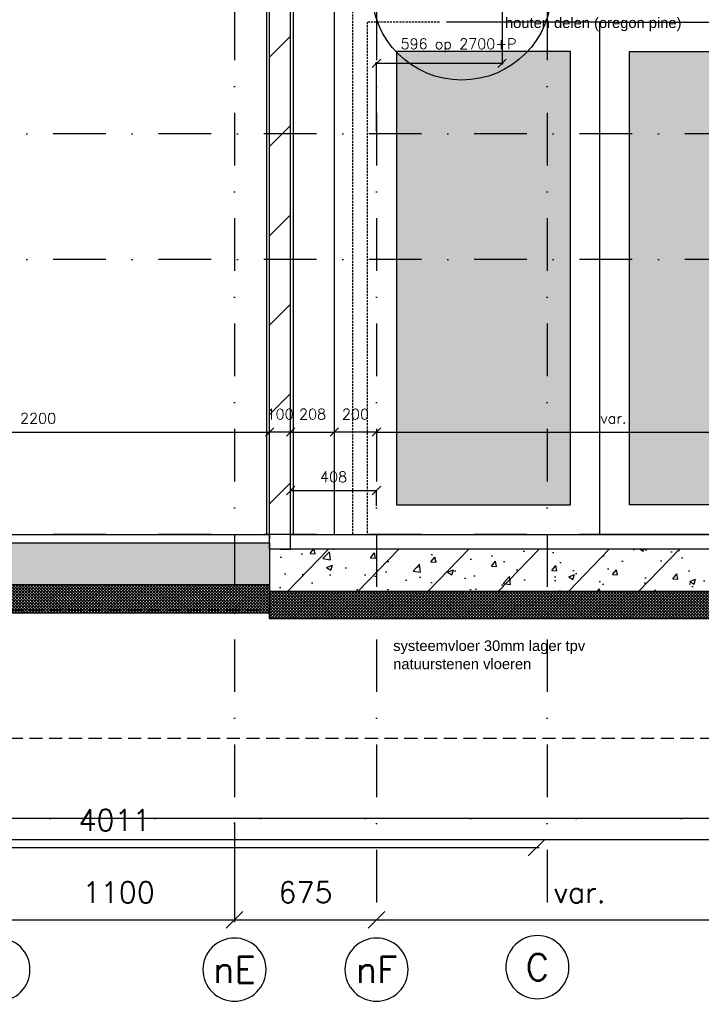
# Model space of a CAD drawing. Extents: x 0 to 316966, y 0 to 192112.
# Tile 22 of 54: x 164669 to 167908, y 90214 to 94891. Entities that reach past the tile are written whole.
import ezdxf
from ezdxf.enums import TextEntityAlignment as Align

# ---------------------------------------------------------------- set-up
doc = ezdxf.new("R2010")
doc.units = 0
doc.header["$LTSCALE"] = 20
doc.header["$MEASUREMENT"] = 0
doc.header["$PDSIZE"] = -1
for name, pattern in [('DASHDOT', [25, 12.5, -6.25, 0, -6.25]), ('DD1', [2.66667, 1.66667, -0.5, 0, -0.5]), ('HIDDEN2', [4.6875, 3.125, -1.5625]), ('HIDDENX2', [0.75, 0.5, -0.25])]:
    doc.linetypes.add(name, pattern=pattern)
doc.layers.get('0').update_dxf_attribs({"linetype": 'CONTINUOUS'})
doc.layers.get('DEFPOINTS').update_dxf_attribs({"linetype": 'CONTINUOUS'})
for name, color, linetype in [('_DETAILNUMMERS', 4, 'CONTINUOUS'), ('A--01A1_ACEER', 1, 'CONTINUOUS'), ('A--A22--_F123-', 9, 'CONTINUOUS'), ('A--A23--_F--3-', 9, 'CONTINUOUS'), ('A--L$1A-_RASTER_NR_04', 45, 'CONTINUOUS'), ('A--L$7A3-_STRAMIEN', 3, 'CONTINUOUS'), ('A--L13D2_VLOEREN', 2, 'CONTINUOUS'), ('A--L21--_F-23-', 4, 'CONTINUOUS'), ('A--L22--', 3, 'CONTINUOUS'), ('A--L22--_F--3-', 7, 'CONTINUOUS'), ('A--L22D2_BINNENWAND', 2, 'CONTINUOUS'), ('A--L23--', 7, 'CONTINUOUS'), ('A--L23--_F--3-', 7, 'CONTINUOUS'), ('A--L28D1_KONSTRUKTIES', 1, 'CONTINUOUS'), ('A--L28DC1_KONSTRUKTIES', 1, 'HIDDEN2'), ('A--L31--', 2, 'CONTINUOUS'), ('A--L31A1C_BUITENKOZIJN', 1, 'HIDDENX2'), ('A--M$1A-_F123-', 1, 'CONTINUOUS'), ('A--M1$A-_F123-', 1, 'CONTINUOUS'), ('A--T$1A-_F123_20', 1, 'CONTINUOUS'), ('A--T$7A-_STRAMIEN', 2, 'CONTINUOUS'), ('STRAMIEN', 8, 'DD1')]:
    doc.layers.add(name, color=color, linetype=linetype)
doc.styles.add('ALFA-0_25', font='ROMANS')
doc.styles.add('EB2', font='ARIAL.TTF')
doc.styles.add('HIEMSTRA', font='romans.shx')
doc.dimstyles.get("Standard").update_dxf_attribs({"dimscale": 40, "dimtxt": 2.5, "dimasz": 2, "dimexe": 0.3, "dimexo": 0.3, "dimgap": 2, "dimtad": 1, "dimdec": 0, "dimzin": 0, "dimdsep": 46, "dimtxsty": 'HIEMSTRA', "dimblk1": 'OBLIQUE', "dimblk2": 'OBLIQUE', "dimsah": 1, "dimcen": 0.09, "dimdle": 0.3, "dimclrd": 1, "dimclre": 1, "dimclrt": 3, "dimadec": 0, "dimazin": 0, "dimtfac": 1, "dimtdec": 4, "dimtix": 1, "dimtmove": 2, "dimatfit": 3, "dimldrblk": 'OBLIQUE', "dimfxl": 0, "dimtvp": 625, "dimtolj": 1, "dimtzin": 0, "dimarcsym": 0})
doc.dimstyles.new('STANDARD$0', dxfattribs={"dimscale": 50, "dimtxt": 2.5, "dimasz": 2, "dimexe": 2, "dimexo": 0, "dimgap": 2, "dimtad": 1, "dimdec": 0, "dimzin": 0, "dimdsep": 46, "dimtxsty": 'ALFA-0_25', "dimblk1": 'OBLIQUE', "dimblk2": 'OBLIQUE', "dimsah": 1, "dimcen": -3, "dimdle": 2, "dimclrd": 1, "dimclre": 1, "dimclrt": 2, "dimadec": 0, "dimazin": 0, "dimtfac": 0.666667, "dimtofl": 0, "dimtmove": 2, "dimatfit": 3, "dimldrblk": 'OBLIQUE', "dimfxl": 0, "dimtvp": 0.833333, "dimtolj": 1, "dimtzin": 0, "dimarcsym": 0})

# ---------------------------------------------------------------- blocks, each defined once
blk = doc.blocks.new('_OBLIQUE')
at = {"color": 0, "linetype": 'ByBlock'}
blk.add_line((-0.5, -0.5), (0.5, 0.5), dxfattribs=at)
blk = doc.blocks.new('*D46')
at = {"color": 1, "linetype": 'ByBlock'}
for p, q in [((164589.3, 90532.2), (164589.3, 90058.2)), ((165689.3, 90532.2), (165689.3, 90058.2)), ((164577.3, 90070.2), (165701.3, 90070.2))]:
    blk.add_line(p, q, dxfattribs=at)
at = {"layer": 'DEFPOINTS', "color": 0, "linetype": 'ByBlock'}
for p in [(164589.3, 90544.2), (165689.3, 90544.2), (165689.3, 90070.2)]:
    blk.add_point(p, dxfattribs=at)
at = {"color": 1, "linetype": 'ByBlock', "xscale": 80, "yscale": 80, "zscale": 80, "rotation": 180}
blk.add_blockref('_OBLIQUE', (164589.3, 90070.2), dxfattribs=at)
at = {"color": 1, "linetype": 'ByBlock', "xscale": 80, "yscale": 80, "zscale": 80}
blk.add_blockref('_OBLIQUE', (165689.3, 90070.2), dxfattribs=at)
at = {"color": 3, "linetype": 'ByBlock', "insert": (165139.3, 90200.2), "char_height": 100, "attachment_point": 5, "style": 'HIEMSTRA'}
blk.add_mtext('\\A1;1100', dxfattribs=at)
blk = doc.blocks.new('*D50')
at = {"color": 1, "linetype": 'ByBlock'}
blk.add_line((163102.3, 90413.4), (167137.3, 90413.4), dxfattribs=at)
at = {"layer": 'DEFPOINTS', "color": 0, "linetype": 'ByBlock'}
for p in [(163114.3, 90413.4), (167125.3, 90413.4), (167125.3, 90413.4)]:
    blk.add_point(p, dxfattribs=at)
at = {"color": 1, "linetype": 'ByBlock', "xscale": 80, "yscale": 80, "zscale": 80, "rotation": 180}
blk.add_blockref('_OBLIQUE', (163114.3, 90413.4), dxfattribs=at)
at = {"color": 1, "linetype": 'ByBlock', "xscale": 80, "yscale": 80, "zscale": 80}
blk.add_blockref('_OBLIQUE', (167125.3, 90413.4), dxfattribs=at)
at = {"color": 3, "linetype": 'ByBlock', "insert": (165119.8, 90543.4), "char_height": 100, "attachment_point": 5, "style": 'HIEMSTRA'}
blk.add_mtext('\\A1;4011', dxfattribs=at)
blk = doc.blocks.new('*D51')
at = {"color": 1, "linetype": 'ByBlock'}
blk.add_line((166352.3, 90070.2), (168306.3, 90070.2), dxfattribs=at)
at = {"layer": 'DEFPOINTS', "color": 0, "linetype": 'ByBlock'}
for p in [(166364.3, 90070.2), (168294.3, 90070.2), (168294.3, 90070.2)]:
    blk.add_point(p, dxfattribs=at)
at = {"color": 1, "linetype": 'ByBlock', "xscale": 80, "yscale": 80, "zscale": 80, "rotation": 180}
blk.add_blockref('_OBLIQUE', (166364.3, 90070.2), dxfattribs=at)
at = {"color": 1, "linetype": 'ByBlock', "xscale": 80, "yscale": 80, "zscale": 80}
blk.add_blockref('_OBLIQUE', (168294.3, 90070.2), dxfattribs=at)
at = {"color": 3, "linetype": 'ByBlock', "insert": (167329.3, 90200.2), "char_height": 100, "attachment_point": 5, "style": 'HIEMSTRA'}
blk.add_mtext('\\A1;var.', dxfattribs=at)
blk = doc.blocks.new('*D52')
at = {"color": 1, "linetype": 'ByBlock'}
blk.add_line((165677.3, 90070.2), (166376.3, 90070.2), dxfattribs=at)
at = {"layer": 'DEFPOINTS', "color": 0, "linetype": 'ByBlock'}
for p in [(165689.3, 90070.2), (166364.3, 90070.2), (166364.3, 90070.2)]:
    blk.add_point(p, dxfattribs=at)
at = {"color": 1, "linetype": 'ByBlock', "xscale": 80, "yscale": 80, "zscale": 80, "rotation": 180}
blk.add_blockref('_OBLIQUE', (165689.3, 90070.2), dxfattribs=at)
at = {"color": 1, "linetype": 'ByBlock', "xscale": 80, "yscale": 80, "zscale": 80}
blk.add_blockref('_OBLIQUE', (166364.3, 90070.2), dxfattribs=at)
at = {"color": 3, "linetype": 'ByBlock', "insert": (166026.8, 90200.2), "char_height": 100, "attachment_point": 5, "style": 'HIEMSTRA'}
blk.add_mtext('\\A1;675', dxfattribs=at)
blk = doc.blocks.new('*U517')
at = {"layer": 'A--L23--_F--3-', "color": 2, "linetype": 'Continuous'}
blk.add_lwpolyline([(0, 0), (0, 20), (8792, 20), (8792, 0)], dxfattribs=at)
blk = doc.blocks.new('*U505')
at = {"layer": 'A--A22--_F123-', "linetype": 'Continuous'}
h = blk.add_hatch(dxfattribs=at)
h.set_pattern_fill('ALFALINE', color=256, scale=300, style=0)
h.set_pattern_definition([(45, (-165906.26, -92375.9), (-212.13203, 212.13203), [])])
h.paths.add_polyline_path([(0, 0), (-50, 0), (-50, 3130), (0, 3130), (50, 3130), (50, 0)])
at = {"layer": 'A--L22--_F--3-', "color": 4, "linetype": 'Continuous'}
for points in [[(0, 0), (-50, 0), (-50, 3130), (0, 3130)], [(0, 0), (50, 0), (50, 3130), (0, 3130)]]:
    blk.add_lwpolyline(points, dxfattribs=at)
blk = doc.blocks.new('*D122')
at = {"color": 1, "linetype": 'ByBlock'}
blk.add_line((165956.3, 92931.9), (165856.3, 92931.9), dxfattribs=at)
at = {"layer": 'DEFPOINTS', "color": 0, "linetype": 'ByBlock'}
for p in [(165856.3, 92931.9), (165856.3, 92931.9), (165956.3, 92931.9)]:
    blk.add_point(p, dxfattribs=at)
at = {"color": 1, "linetype": 'ByBlock', "xscale": 40, "yscale": 40, "zscale": 40, "rotation": 180}
blk.add_blockref('_OBLIQUE', (165856.3, 92931.9), dxfattribs=at)
at = {"color": 1, "linetype": 'ByBlock', "xscale": 40, "yscale": 40, "zscale": 40}
blk.add_blockref('_OBLIQUE', (165956.3, 92931.9), dxfattribs=at)
at = {"color": 2, "linetype": 'ByBlock', "insert": (165906.3, 93016.9), "char_height": 50, "attachment_point": 5, "style": 'ALFA-0_25'}
blk.add_mtext('\\A1;100', dxfattribs=at)
blk = doc.blocks.new('*D123')
at = {"color": 1, "linetype": 'ByBlock'}
blk.add_line((163656.3, 92931.9), (165856.3, 92931.9), dxfattribs=at)
at = {"layer": 'DEFPOINTS', "color": 0, "linetype": 'ByBlock'}
for p in [(163656.3, 92931.9), (165856.3, 92931.9), (165856.3, 92931.9)]:
    blk.add_point(p, dxfattribs=at)
at = {"color": 1, "linetype": 'ByBlock', "xscale": 40, "yscale": 40, "zscale": 40, "rotation": 180}
blk.add_blockref('_OBLIQUE', (163656.3, 92931.9), dxfattribs=at)
at = {"color": 1, "linetype": 'ByBlock', "xscale": 40, "yscale": 40, "zscale": 40}
blk.add_blockref('_OBLIQUE', (165856.3, 92931.9), dxfattribs=at)
at = {"color": 2, "linetype": 'ByBlock', "insert": (164756.3, 92996.9), "char_height": 50, "attachment_point": 5, "style": 'ALFA-0_25'}
blk.add_mtext('\\A1;2200', dxfattribs=at)
blk = doc.blocks.new('*D124')
at = {"color": 1, "linetype": 'ByBlock'}
blk.add_line((165956.3, 92931.9), (166164.3, 92931.9), dxfattribs=at)
at = {"layer": 'DEFPOINTS', "color": 0, "linetype": 'ByBlock'}
for p in [(165956.3, 92931.9), (166164.3, 92931.9), (166164.3, 92931.9)]:
    blk.add_point(p, dxfattribs=at)
at = {"color": 1, "linetype": 'ByBlock', "xscale": 40, "yscale": 40, "zscale": 40, "rotation": 180}
blk.add_blockref('_OBLIQUE', (165956.3, 92931.9), dxfattribs=at)
at = {"color": 1, "linetype": 'ByBlock', "xscale": 40, "yscale": 40, "zscale": 40}
blk.add_blockref('_OBLIQUE', (166164.3, 92931.9), dxfattribs=at)
at = {"color": 2, "linetype": 'ByBlock', "insert": (166060.3, 93016.9), "char_height": 50, "attachment_point": 5, "style": 'ALFA-0_25'}
blk.add_mtext('\\A1;208', dxfattribs=at)
blk = doc.blocks.new('*D125')
at = {"color": 1, "linetype": 'ByBlock'}
for p, q in [((165956.3, 92581.3), (165956.3, 92654.4)), ((165956.3, 92654.4), (166364.3, 92654.4)), ((166364.3, 92581.3), (166364.3, 92654.4))]:
    blk.add_line(p, q, dxfattribs=at)
at = {"layer": 'DEFPOINTS', "color": 0, "linetype": 'ByBlock'}
for p in [(166364.3, 92654.4), (165956.3, 92581.3), (166364.3, 92581.3)]:
    blk.add_point(p, dxfattribs=at)
at = {"color": 1, "linetype": 'ByBlock', "xscale": 40, "yscale": 40, "zscale": 40, "rotation": 180}
blk.add_blockref('_OBLIQUE', (165956.3, 92654.4), dxfattribs=at)
at = {"color": 1, "linetype": 'ByBlock', "xscale": 40, "yscale": 40, "zscale": 40}
blk.add_blockref('_OBLIQUE', (166364.3, 92654.4), dxfattribs=at)
at = {"color": 2, "linetype": 'ByBlock', "insert": (166160.3, 92719.4), "char_height": 50, "attachment_point": 5, "style": 'ALFA-0_25'}
blk.add_mtext('\\A1;408', dxfattribs=at)
blk = doc.blocks.new('*D131')
at = {"color": 1, "linetype": 'ByBlock'}
for q in [(166364.3, 92931.9), (168616.3, 92931.9)]:
    blk.add_line((166364.3, 92931.9), q, dxfattribs=at)
at = {"layer": 'DEFPOINTS', "color": 0, "linetype": 'ByBlock'}
for p in [(166364.3, 92931.9), (168616.3, 92931.9), (168616.3, 92931.9)]:
    blk.add_point(p, dxfattribs=at)
at = {"color": 1, "linetype": 'ByBlock', "xscale": 40, "yscale": 40, "zscale": 40, "rotation": 180}
blk.add_blockref('_OBLIQUE', (166364.3, 92931.9), dxfattribs=at)
at = {"color": 1, "linetype": 'ByBlock', "xscale": 40, "yscale": 40, "zscale": 40}
blk.add_blockref('_OBLIQUE', (168616.3, 92931.9), dxfattribs=at)
at = {"color": 2, "linetype": 'ByBlock', "insert": (167490.3, 92996.9), "char_height": 50, "attachment_point": 5, "style": 'ALFA-0_25'}
blk.add_mtext('\\A1;var.', dxfattribs=at)
blk = doc.blocks.new('*D133')
at = {"color": 1, "linetype": 'ByBlock'}
blk.add_line((166364.3, 92931.9), (166164.3, 92931.9), dxfattribs=at)
at = {"layer": 'DEFPOINTS', "color": 0, "linetype": 'ByBlock'}
for p in [(166164.3, 92931.9), (166164.3, 92931.9), (166364.3, 92931.9)]:
    blk.add_point(p, dxfattribs=at)
at = {"color": 1, "linetype": 'ByBlock', "xscale": 40, "yscale": 40, "zscale": 40, "rotation": 180}
blk.add_blockref('_OBLIQUE', (166164.3, 92931.9), dxfattribs=at)
at = {"color": 1, "linetype": 'ByBlock', "xscale": 40, "yscale": 40, "zscale": 40}
blk.add_blockref('_OBLIQUE', (166364.3, 92931.9), dxfattribs=at)
at = {"color": 2, "linetype": 'ByBlock', "insert": (166264.3, 93016.9), "char_height": 50, "attachment_point": 5, "style": 'ALFA-0_25'}
blk.add_mtext('\\A1;200', dxfattribs=at)
blk = doc.blocks.new('*D384')
at = {"layer": 'A--M1$A-_F123-', "color": 1, "lineweight": -2}
for p, q in [((166960.6, 94989.9), (166960.6, 94677.5)), ((166358.3, 94683.5), (166966.6, 94683.5)), ((166364.3, 94359.3), (166364.3, 94689.5))]:
    blk.add_line(p, q, dxfattribs=at)
at = {"layer": 'DEFPOINTS', "color": 0}
for p in [(166960.6, 94995.9), (166960.6, 94683.5), (166364.3, 94353.3)]:
    blk.add_point(p, dxfattribs=at)
at = {"layer": 'A--M1$A-_F123-', "color": 1, "lineweight": -2, "xscale": 40, "yscale": 40, "zscale": 40, "rotation": 180}
blk.add_blockref('_OBLIQUE', (166364.3, 94683.5), dxfattribs=at)
at = {"layer": 'A--M1$A-_F123-', "color": 1, "lineweight": -2, "xscale": 40, "yscale": 40, "zscale": 40}
blk.add_blockref('_OBLIQUE', (166960.6, 94683.5), dxfattribs=at)
at = {"layer": 'A--M1$A-_F123-', "color": 2, "insert": (166754, 94767.5), "char_height": 50, "attachment_point": 5, "style": 'HIEMSTRA'}
blk.add_mtext('\\A1;596 op 2700+P', dxfattribs=at)

msp = doc.modelspace()

# ---------------------------------------------------------------- hatches: boundary and pattern name
at = {"layer": 'A--A23--_F--3-'}
h = msp.add_hatch(dxfattribs=at)
h.set_pattern_fill('ALFABET', color=256, scale=40, angle=1, style=0, pattern_type=2)
h.set_pattern_definition([(46, (4400, 1e-11), (-172.64155, 166.718), []), (51, (4400, 1e-11), (287.29845, -20.08986), [30, -330]), (356, (4400, 1e-11), (-60.7431, 299.8624), [24, -264]), (101.4514, (4423.94, -1.67), (226.55556, 279.77237), [25.49608, -280.45684]), (47.1842, (4398.6, 80), (427.9869, -58.74715), [45, -495]), (97.6356, (4434.27, 75.1), (367.0079, 396.11265), [38.2441, -420.6852]), (352.1842, (4398.6, 80), (367.0076, 396.1129), [36, -396]), (22, (4438.95, 60.7), (241.53712, -156.85604), [30, -330]), (327, (4438.95, 60.7), (92.24906, 291.7144), [24, -264]), (72.4514, (4459.07, 47.62), (333.7863, 134.8581), [25.49608, -280.45684]), (38.5, (4400, 1e-11), (2.53928, 133.22215), [0, -260.8, 0, -268, 0, -265]), (8.5, (4400, 1e-11), (102.45841, 159.57714), [0, -152.8, 0, -254.8, 0, -101]), (328.5, (4310.81, -1.56), (213.65391, -5.29398), [0, -100, 0, -312, 0, -414]), (318.5, (4270.82, -2.25), (232.54011, 44.1071), [0, -130, 0, -207.2, 0, -294]), (318.5, (4270.82, -2.25), (232.54011, 44.1071), [0, -130, 0, -207.2, 0, -294])])
h.paths.add_polyline_path([(165856.265, 92205.898), (157134.265, 92205.898), (157134.265, 92405.898), (165856.265, 92405.898)])
h = msp.add_hatch(dxfattribs=at)
h.set_pattern_fill('ALFABET', color=256, scale=40, angle=1, style=0, pattern_type=2)
h.set_pattern_definition([(46, (146605.55, 90462.8), (-172.6416, 166.718), []), (51, (146605.55, 90462.8), (287.2984, -20.0899), [30, -330]), (356, (146605.55, 90462.8), (-60.743, 299.8624), [24, -264]), (101.4514, (146629.5, 90461.12), (226.5556, 279.7724), [25.496, -280.457]), (47.1842, (146604.15, 90542.8), (427.987, -58.747), [45, -495]), (97.6356, (146639.8, 90537.9), (367.008, 396.113), [38.244, -420.685]), (352.1842, (146604.15, 90542.8), (367.008, 396.113), [36, -396]), (22, (146644.5, 90523.49), (241.537, -156.856), [30, -330]), (327, (146644.5, 90523.5), (92.249, 291.7144), [24, -264]), (72.4514, (146664.62, 90510.42), (333.7863, 134.858), [25.496, -280.457]), (38.5, (146605.55, 90462.8), (2.5393, 133.22215), [0, -260.8, 0, -268, 0, -265]), (8.5, (146605.55, 90462.8), (102.4584, 159.5771), [0, -152.8, 0, -254.8, 0, -101]), (328.5, (146516.36, 90461.24), (213.6539, -5.294), [0, -100, 0, -312, 0, -414]), (318.5, (146476.37, 90460.54), (232.5401, 44.1071), [0, -130, 0, -207.2, 0, -294]), (318.5, (146476.37, 90460.54), (232.5401, 44.1071), [0, -130, 0, -207.2, 0, -294])])
h.paths.add_polyline_path([(165856.265, 92175.898), (168099.265, 92175.898), (168099.265, 92375.898), (165856.265, 92375.898)])
h = msp.add_hatch(dxfattribs=at)
h.set_pattern_fill('ALFAKRS', color=256, scale=10, style=0, pattern_type=2)
h.set_pattern_definition([(135, (237551.893, 1e-11), (7.0710678, 7.0710678), []), (45, (237551.893, 1e-11), (7.0710678, -7.0710678), [])])
h.paths.add_polyline_path([(160314.265, 92073.898), (165856.265, 92073.898), (165856.265, 92205.898), (157134.265, 92205.898), (157134.265, 92085.898), (157214.265, 92085.898), (157214.265, 92073.898)])
h = msp.add_hatch(dxfattribs=at)
h.set_pattern_fill('ALFAKRS', color=256, scale=10, style=0, pattern_type=2)
h.set_pattern_definition([(45, (93470.164, 10), (-7.0710678, 7.0710678), []), (135, (93470.164, 10), (-7.0710678, -7.0710678), [])])
h.paths.add_polyline_path([(168193.174, 92043.898), (165856.265, 92043.898), (165856.265, 92175.898), (168099.265, 92175.898), (168099.265, 92043.898), (169348.912, 92043.898)])
at = {"layer": 'A--L$1A-_RASTER_NR_04'}
for points in [[(166459.453, 92585.898), (167285.952, 92585.898), (167285.952, 94738.898), (166459.453, 94738.898)], [(168392.45, 92585.898), (167565.952, 92585.898), (167565.952, 94738.898), (168392.45, 94738.898)]]:
    msp.add_hatch(color=256, dxfattribs=at).paths.add_polyline_path(points)

# ---------------------------------------------------------------- linework, layer by layer
at = {"layer": '_DETAILNUMMERS'}
msp.add_circle((166769.019, 95030.823), 427.262, dxfattribs=at)
at = {"layer": 'A--01A1_ACEER'}
msp.add_lwpolyline([(166697.45, 92445.898), (167425.952, 92445.898), (167425.952, 94878.898), (166697.45, 94878.898)], dxfattribs=at)
for points in [[(168532.45, 92445.898), (167425.952, 92445.898), (167425.952, 94878.898), (168532.45, 94878.898)], [(166459.453, 92585.898), (167285.952, 92585.898), (167285.952, 94738.898), (166459.453, 94738.898)], [(168392.45, 92585.898), (167565.952, 92585.898), (167565.952, 94738.898), (168392.45, 94738.898)]]:
    msp.add_lwpolyline(points, close=True, dxfattribs=at)
at = {"layer": 'A--L$7A3-_STRAMIEN', "linetype": 'Continuous', "extrusion": (0, 0, -1)}
for centre in [(167128.746, 90390.002), (164567.746, 90378.287), (165689.265, 90378.287), (166364.265, 90378.287)]:
    msp.add_ellipse(centre, major_axis=(-106.066, 106.066), ratio=1, dxfattribs=at)
at = {"layer": 'A--L13D2_VLOEREN'}
msp.add_line((165956.265, 92445.898), (168629.265, 92445.898), dxfattribs=at)
at = {"layer": 'A--L21--_F-23-', "linetype": 'Continuous'}
for points in [[(165856.265, 92205.898), (157134.265, 92205.898), (157134.265, 92405.898), (165856.265, 92405.898)], [(165856.265, 92175.898), (168099.265, 92175.898), (168099.265, 92375.898), (165856.265, 92375.898)]]:
    msp.add_lwpolyline(points, close=True, dxfattribs=at)
at = {"layer": 'A--L22D2_BINNENWAND'}
for p, q in [((165969.265, 92445.898), (165969.271, 95324.276)), ((165843.265, 92445.898), (165843.259, 94950.898))]:
    msp.add_line(p, q, dxfattribs=at)
at = {"layer": 'A--L23--'}
for points in [[(160314.265, 92073.898), (165856.265, 92073.898), (165856.265, 92205.898), (157134.265, 92205.898), (157134.265, 92085.898), (157214.265, 92085.898), (157214.265, 92073.898)], [(168193.174, 92043.898), (165856.265, 92043.898), (165856.265, 92175.898), (168099.265, 92175.898), (168099.265, 92043.898), (168099.265, 92043.898), (169348.912, 92043.898)]]:
    msp.add_lwpolyline(points, close=True, dxfattribs=at)
at = {"layer": 'A--L28D1_KONSTRUKTIES'}
msp.add_line((166164.265, 92445.898), (166164.265, 95355.898), dxfattribs=at)
at = {"layer": 'A--L28DC1_KONSTRUKTIES'}
for p, q in [((157214.265, 92085.898), (165854.255, 92085.898)), ((182308.854, 91475.898), (157439.265, 91475.898))]:
    msp.add_line(p, q, dxfattribs=at)
at = {"layer": 'A--L31--'}
msp.add_lwpolyline([(168019.265, 91095.898), (157214.088, 91095.898), (157214.088, 90995.898), (168019.265, 90995.898)], dxfattribs=at)
at = {"layer": 'A--L31A1C_BUITENKOZIJN'}
msp.add_line((166252.453, 92445.898), (166252.456, 94945.898), dxfattribs=at)
for points in [[(166662.838, 94878.898), (166319.453, 94878.898), (166319.453, 92445.898)], [(166648.234, 94738.898), (166459.453, 94738.898), (166459.453, 92585.898), (166697.45, 92585.898)]]:
    msp.add_lwpolyline(points, dxfattribs=at)
at = {"layer": 'STRAMIEN', "linetype": 'DASHDOT'}
for p, q in [((165689.265, 109950.716), (165689.265, 90560.27)), ((166364.265, 109950.716), (166364.265, 90560.27)), ((167175.533, 109950.716), (167175.533, 90540.002)), ((189082.969, 94348.898), (152098.725, 94348.898)), ((189082.969, 93751.898), (152098.725, 93751.898)), ((189082.969, 92445.898), (152098.725, 92445.898)), ((189192.195, 91095.898), (152270.673, 91095.898))]:
    msp.add_line(p, q, dxfattribs=at)

# ---------------------------------------------------------------- block references
at = {"layer": 'A--L22--'}
msp.add_blockref('*U505', (165906.265, 92375.898), dxfattribs=at)
at = {"layer": 'A--L23--'}
msp.add_blockref('*U517', (157064.265, 92425.898), dxfattribs=at)

# ---------------------------------------------------------------- texts
at = {"layer": 'A--T$1A-_F123_20', "style": 'EB2'}
for s, p in [('houten delen (oregon pine) ', (166974.566, 94851.075)), ('systeemvloer 30mm lager tpv ', (166443.601, 91891.919)), ('natuurstenen vloeren', (166443.601, 91805.417))]:
    msp.add_text(s, height=50, dxfattribs=at).set_placement(p)
at = {"layer": 'A--T$7A-_STRAMIEN', "style": 'ALFA-0_25'}
for s, p in [('C', (167128.746, 90390.002)), ('nE', (165689.265, 90378.287)), ('nF', (166364.265, 90378.287))]:
    msp.add_text(s, height=125, dxfattribs=at).set_placement(p, align=Align.MIDDLE_CENTER)

# ---------------------------------------------------------------- dimensions: what is measured, and where the dimension line sits
at = {"layer": 'A--M$1A-_F123-'}
for base, p1, p2, picture, middle in [((165856.265, 92931.871), (163656.265, 92931.871), (165856.265, 92931.871), '*D123', (164756.265, 92996.871)), ((165856.265, 92931.871), (165956.265, 92931.871), (165856.265, 92931.871), '*D122', (165906.265, 93016.871)), ((166164.265, 92931.871), (165956.265, 92931.871), (166164.265, 92931.871), '*D124', (166060.265, 93016.871)), ((166164.265, 92931.871), (166364.265, 92931.871), (166164.265, 92931.871), '*D133', (166264.265, 93016.871)), ((166364.265, 92654.437), (165956.265, 92581.325), (166364.265, 92581.325), '*D125', (166160.265, 92719.437))]:
    dim = msp.add_linear_dim(base=base, p1=p1, p2=p2, dimstyle='STANDARD$0', override={"dimscale": 20, "dimexe": 0, "dimexo": 0, "dimcen": 0, "dimdle": 0, "dimclrt": 2, "dimtfac": 0.75, "dimtvp": 1.5}, dxfattribs=at)
    dim.commit()
    dim.dimension.update_dxf_attribs({"geometry": picture, "text_midpoint": middle})
dim = msp.add_linear_dim(base=(168616.264, 92931.871), p1=(166364.265, 92931.871), p2=(168616.264, 92931.871), text='var.', dimstyle='STANDARD$0', override={"dimscale": 20, "dimexe": 0, "dimexo": 0, "dimcen": 0, "dimdle": 0, "dimclrt": 2, "dimtfac": 0.75, "dimtvp": 1.5}, dxfattribs=at)
dim.commit()
dim.dimension.update_dxf_attribs({"geometry": '*D131', "text_midpoint": (167490.265, 92996.871)})
for base, p1, p2, override, picture, middle in [((167125.265, 90958.31), (163114.265, 90958.31), (167125.265, 90958.31), {"dimscale": 40, "dimclrt": 3}, '*D50', (165119.765, 91088.31)), ((165689.265, 90615.106), (164589.265, 91089.067), (165689.265, 91089.067), {"dimscale": 40, "dimtxsty": 'HIEMSTRA', "dimclrt": 3}, '*D46', (165139.265, 90745.106)), ((166364.265, 90615.106), (165689.265, 90615.106), (166364.265, 90615.106), {"dimscale": 40, "dimclrt": 3}, '*D52', (166026.765, 90745.106))]:
    dim = msp.add_linear_dim(base=base, p1=p1, p2=p2, dimstyle='Standard', override=override, dxfattribs=at)
    dim.commit()
    dim.dimension.update_dxf_attribs({"geometry": picture, "text_midpoint": middle, "insert": (0, 544.914)})
dim = msp.add_linear_dim(base=(168294.265, 90615.106), p1=(166364.265, 90615.106), p2=(168294.265, 90615.106), text='var.', dimstyle='Standard', override={"dimscale": 40, "dimclrt": 3}, dxfattribs=at)
dim.commit()
dim.dimension.update_dxf_attribs({"geometry": '*D51', "text_midpoint": (167329.265, 90745.106), "insert": (0, 544.914)})
at = {"layer": 'A--M1$A-_F123-'}
dim = msp.add_linear_dim(base=(166960.563, 94683.532), p1=(166364.265, 94353.334), p2=(166960.563, 94995.898), text='<> op 2700+P', dimstyle='Standard', override={"dimscale": 20, "dimclrt": 2}, dxfattribs=at)
dim.commit()
dim.dimension.update_dxf_attribs({"geometry": '*D384', "text_midpoint": (166753.975, 94767.46), "dimtype": 160})

doc.saveas('drawing.dxf')
